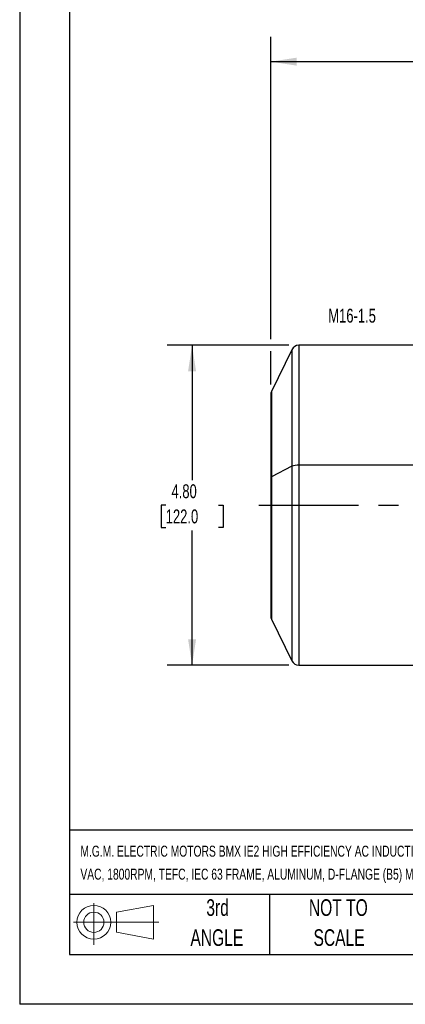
# Model space of a CAD drawing. Header units: inches. Extents: x 0 to 33, y 0 to 25.5.
# Tile 1 of 12: x 0 to 5.8, y 0 to 14.8. Entities that reach past the tile are written whole.
import ezdxf

# ---------------------------------------------------------------- set-up
doc = ezdxf.new("R2010")
doc.units = ezdxf.units.IN
doc.header["$LTSCALE"] = 3
doc.header["$MEASUREMENT"] = 0
doc.linetypes.add('CENTERX2', pattern=[0.8, 0.5, -0.1, 0.1, -0.1])
doc.layers.add('CENTER', color=40, linetype='CENTERX2')
doc.layers.add('SLD-DEFPOINTS', color=7, linetype='Continuous')
doc.layers.add('DIMENSIONS', color=140, linetype='Continuous', lineweight=25)
doc.layers.add('TEXT', color=140, linetype='Continuous', lineweight=25)
doc.styles.add('SLDTEXTSTYLE0', font='TXT', dxfattribs={"width": 0.7})
doc.dimstyles.new('SLDDIMSTYLE1', dxfattribs={"dimtxt": 0.208333, "dimasz": 0.39, "dimexe": 0, "dimexo": 0.0625, "dimgap": 0.052083, "dimtad": 0, "dimtih": 1, "dimtoh": 1, "dimrnd": 1e-09, "dimzin": 4, "dimdsep": 46, "dimtxsty": 'SLDTEXTSTYLE0', "dimsah": 1, "dimcen": 0.09, "dimadec": 0, "dimazin": 1, "dimtfac": 1, "dimtofl": 0, "dimtmove": 0, "dimatfit": 3, "dimfxl": 0, "dimfrac": 2, "dimtolj": 1, "dimtzin": 12, "dimarcsym": 0})
doc.dimstyles.new('SLDDIMSTYLE2', dxfattribs={"dimtxt": 0.208333, "dimasz": 0.39, "dimexe": 0, "dimexo": 0.0625, "dimgap": 0.052083, "dimtad": 0, "dimtih": 1, "dimtoh": 1, "dimrnd": 1e-09, "dimzin": 12, "dimdsep": 46, "dimtxsty": 'SLDTEXTSTYLE0', "dimsah": 1, "dimcen": 0.09, "dimadec": 0, "dimazin": 3, "dimtfac": 1, "dimtofl": 0, "dimtmove": 0, "dimatfit": 3, "dimfxl": 0, "dimfrac": 2, "dimtolj": 1, "dimtzin": 12, "dimarcsym": 0})

# ---------------------------------------------------------------- blocks, each defined once
blk = doc.blocks.new('Block11')
at = {"color": 7, "linetype": 'Continuous', "lineweight": 18}
for p, q in [((0.306, 0.627), (0.306, 0)), ((0.647, 0.492), (1.202, 0.594)), ((1.202, 0.594), (1.202, 0.086)), ((0.647, 0.189), (0.647, 0.492)), ((0, 0.34), (1.284, 0.34)), ((0.647, 0.189), (1.202, 0.086))]:
    blk.add_line(p, q, dxfattribs=at)
for radius in [0.254, 0.152]:
    blk.add_circle((0.306, 0.34), radius, dxfattribs=at)
blk = doc.blocks.new('Block12')
at = {"layer": 'SLD-DEFPOINTS'}
blk.add_blockref('Block11', (0, 0), dxfattribs=at)
blk = doc.blocks.new('SW_NOTE_0_1')
at = {"layer": 'TEXT', "color": 0, "linetype": 'CENTERX2', "lineweight": 18, "char_height": 0.165, "attachment_point": 1, "style": 'SLDTEXTSTYLE0'}
for s, insert in [('M.G.M. ELECTRIC MOTORS BMX IE2 HIGH EFFICIENCY AC INDUCTION MOTOR, GENERAL PURPOSE, INVERTER RATED AND BRAKE, 1/4HP, 3-PHASE, 230/460', (0, 0.213)), ('VAC, 1800RPM, TEFC, IEC 63 FRAME, ALUMINUM, D-FLANGE (B5) MOUNT, INTEGRATED BRAKE ASSEMBLY INCLUDED', (0, -0.132))]:
    blk.add_mtext(s, dxfattribs=dict(at, insert=insert))
blk = doc.blocks.new('SW_NOTE_0_5')
at = {"layer": 'TEXT', "color": 0, "linetype": 'CENTERX2', "lineweight": 18, "char_height": 0.25, "attachment_point": 2, "style": 'SLDTEXTSTYLE0'}
for s, insert in [('NOT TO', (0.621, 0.322)), ('SCALE', (0.632, -0.129))]:
    blk.add_mtext(s, dxfattribs=dict(at, insert=insert))
blk = doc.blocks.new('SW_NOTE_0_6')
at = {"layer": 'TEXT', "color": 0, "linetype": 'CENTERX2', "lineweight": 18, "char_height": 0.25, "attachment_point": 2, "style": 'SLDTEXTSTYLE0'}
for s, insert in [('3rd', (0.273, 0.322)), ('ANGLE', (0.262, -0.129))]:
    blk.add_mtext(s, dxfattribs=dict(at, insert=insert))
blk = doc.blocks.new('_D_1')
at = {"layer": 'DIMENSIONS'}
for p, q in [((4.042, 9.895), (2.214, 9.895)), ((2.589, 9.895), (2.589, 7.871)), ((2.193, 7.493), (2.123, 7.493)), ((2.123, 7.493), (2.123, 7.161)), ((2.985, 7.493), (3.055, 7.493)), ((3.055, 7.493), (3.055, 7.161)), ((2.123, 7.161), (2.193, 7.161)), ((2.589, 5.092), (2.589, 7.115)), ((3.055, 7.161), (2.985, 7.161)), ((4.042, 5.092), (2.214, 5.092))]:
    blk.add_line(p, q, dxfattribs=at)
for points in [[(2.589, 9.895), (2.529, 9.505), (2.649, 9.505)], [(2.589, 5.092), (2.649, 5.482), (2.529, 5.482)]]:
    blk.add_solid(points, dxfattribs=at)
at = {"layer": 'DIMENSIONS', "char_height": 0.2083, "attachment_point": 1, "style": 'SLDTEXTSTYLE0'}
for s, insert in [('4.80', (2.28, 7.808)), ('122.0', (2.193, 7.43))]:
    blk.add_mtext(s, dxfattribs=dict(at, insert=insert))
blk = doc.blocks.new('_D_4')
at = {"layer": 'DIMENSIONS'}
for p, q in [((3.77, 9.985), (3.77, 14.529)), ((14.007, 10.398), (14.007, 14.529)), ((3.77, 14.154), (8.21, 14.154)), ((8.492, 14.154), (8.422, 14.154)), ((8.422, 14.154), (8.422, 13.822)), ((9.285, 14.154), (9.355, 14.154)), ((9.355, 14.154), (9.355, 13.822)), ((14.007, 14.154), (9.567, 14.154)), ((8.422, 13.822), (8.492, 13.822)), ((9.355, 13.822), (9.285, 13.822)), ((14.007, 7.86), (14.007, 10.218)), ((3.77, 9.308), (3.77, 9.805))]:
    blk.add_line(p, q, dxfattribs=at)
for points in [[(3.77, 14.154), (4.16, 14.094), (4.16, 14.214)], [(14.007, 14.154), (13.617, 14.214), (13.617, 14.094)]]:
    blk.add_solid(points, dxfattribs=at)
at = {"layer": 'DIMENSIONS', "char_height": 0.2083, "attachment_point": 1, "style": 'SLDTEXTSTYLE0'}
for s, insert in [('10.24', (8.492, 14.469)), ('260.0', (8.492, 14.091))]:
    blk.add_mtext(s, dxfattribs=dict(at, insert=insert))

msp = doc.modelspace()

# ---------------------------------------------------------------- linework, layer by layer
at = {"color": 7, "linetype": 'Continuous'}
for p in [(0, 25.5), (33, 0)]:
    msp.add_line(p, (0, 0), dxfattribs=at)
for p, q in [((4.086, 9.828), (3.78, 9.201)), ((4.086, 9.828), (4.086, 8.078)), ((7.786, 9.895), (4.192, 9.895)), ((4.192, 9.895), (4.192, 8.094)), ((3.78, 9.201), (3.78, 7.921)), ((3.77, 9.158), (3.77, 7.91)), ((4.086, 8.078), (3.78, 7.921)), ((4.086, 8.078), (4.086, 5.158)), ((7.786, 8.094), (4.192, 8.094)), ((4.192, 8.094), (4.192, 5.092)), ((3.77, 7.91), (3.77, 5.828)), ((3.78, 7.921), (3.78, 5.785)), ((3.78, 5.785), (4.086, 5.158)), ((4.192, 5.092), (7.786, 5.092))]:
    msp.add_line(p, q)
for centre, radius, start, end in [((4.192, 9.777), 0.118, 90, 154), ((3.869, 9.158), 0.0984, 154, 180), ((4.18, 7.826), 0.269, 87.368, 110.4163), ((3.784, 7.907), 0.0139, 105.4407, 169.2028), ((3.869, 5.828), 0.0984, 180, 206), ((4.192, 5.21), 0.118, 206, 270)]:
    msp.add_arc(centre, radius, start, end)
at = {"layer": 'CENTER'}
msp.add_line((3.589, 7.493), (14.081, 7.493), dxfattribs=at)
at = {"layer": 'TEXT'}
for p, q in [((0.75, 24.75), (0.75, 0.75)), ((32.25, 2.613), (0.75, 2.613)), ((32.25, 1.65), (0.75, 1.65)), ((3.75, 1.65), (3.75, 0.75)), ((0.75, 0.75), (32.25, 0.75))]:
    msp.add_line(p, q, dxfattribs=at)

# ---------------------------------------------------------------- block references
at = {"layer": 'SLD-DEFPOINTS'}
msp.add_blockref('Block12', (0.808, 0.892), dxfattribs=at)
at = {"layer": 'TEXT', "linetype": 'CENTERX2', "lineweight": 18}
for name, p in [('SW_NOTE_0_1', (0.912, 2.169)), ('SW_NOTE_0_6', (2.699, 1.256)), ('SW_NOTE_0_5', (4.164, 1.256))]:
    msp.add_blockref(name, p, dxfattribs=at)

# ---------------------------------------------------------------- texts
at = {"layer": 'TEXT', "linetype": 'CENTERX2', "lineweight": 18, "insert": (4.634, 10.444), "char_height": 0.2083, "attachment_point": 1, "style": 'SLDTEXTSTYLE0'}
msp.add_mtext('M16-1.5', dxfattribs=at)

# ---------------------------------------------------------------- dimensions: what is measured, and where the dimension line sits
at = {"layer": 'DIMENSIONS'}
for base, p1, p2, angle, dimstyle, picture, middle in [((14.007, 14.154), (3.77, 9.158), (14.007, 7.71), 0, 'SLDDIMSTYLE2', '_D_4', (8.888, 14.154)), ((2.589, 5.092), (4.192, 9.895), (4.192, 5.092), 90, 'SLDDIMSTYLE1', '_D_1', (2.589, 7.493))]:
    dim = msp.add_linear_dim(base=base, p1=p1, p2=p2, angle=angle, dimstyle=dimstyle, dxfattribs=at)
    dim.commit()
    dim.dimension.update_dxf_attribs({"geometry": picture, "text_midpoint": middle, "dimtype": 160})

doc.saveas('drawing.dxf')
